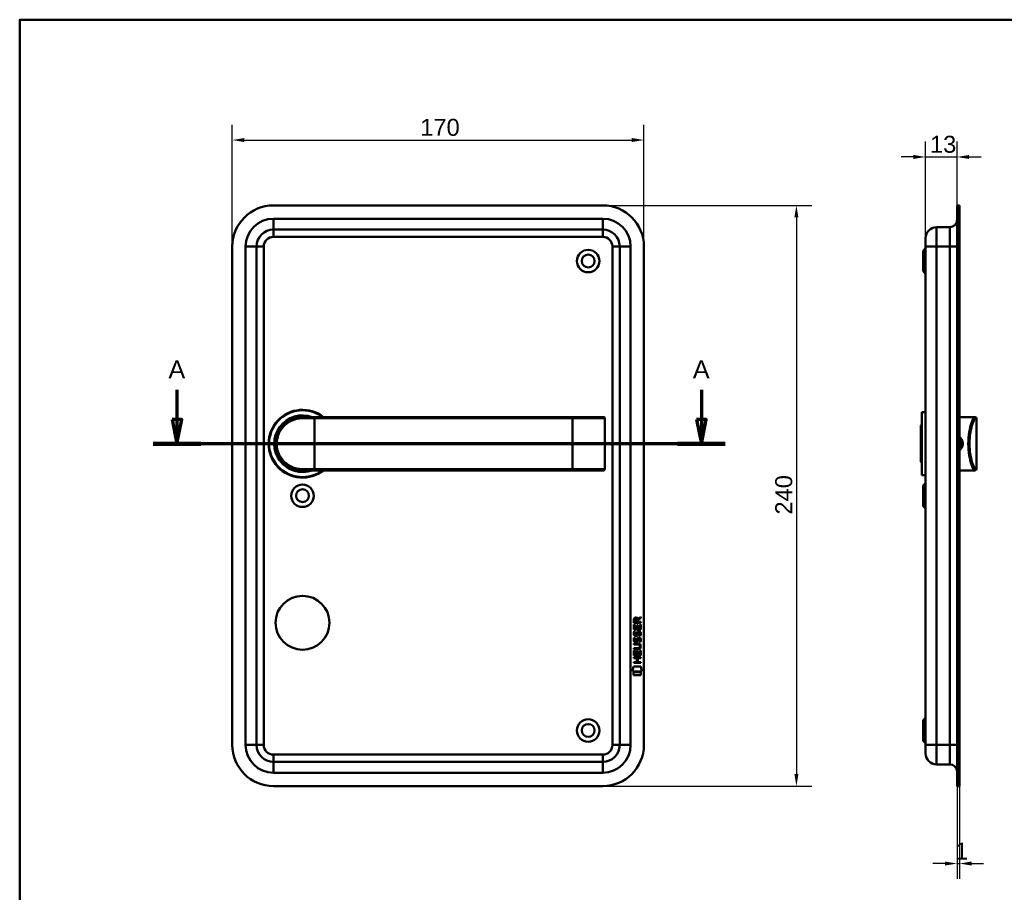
# Model space of a CAD drawing. Header units: millimetres. Extents: x 20 to 833, y 20 to 574.
# Tile 3 of 4: x 20 to 427, y 213 to 574. Entities that reach past the tile are written whole.
import ezdxf

# ---------------------------------------------------------------- set-up
doc = ezdxf.new("R2010")
doc.units = ezdxf.units.MM
doc.header["$LTSCALE"] = 2
for name, color, linetype, lineweight in [('Bemaßungen(DIN)', 7, 'Continuous', 25), ('Schnittansichtslinien(DIN)', 7, 'Continuous', 70), ('Sichtbare Kanten(DIN)', 7, 'Continuous', 50), ('Sichtbare tangentiale Kanten(DIN)', 7, 'Continuous', 50), ('Skizziergeometrie(DIN)', 7, 'Continuous', 50)]:
    doc.layers.add(name, color=color, linetype=linetype, lineweight=lineweight)
doc.styles.add('Aktuell-DINGroßer Text', font='arial.ttf')
doc.styles.add('STANDARD-DIN~0', font='arial.ttf')
doc.dimstyles.new('CAD-LAN', dxfattribs={"dimscale": 2, "dimtxt": 3.5, "dimasz": 2.5, "dimexe": 3.175, "dimexo": 0, "dimgap": 0.8, "dimtad": 1, "dimrnd": 1e-08, "dimtxsty": 'STANDARD-DIN~0', "dimcen": 0.09, "dimdle": 10, "dimclrd": 250, "dimclre": 250, "dimclrt": 250, "dimadec": 0, "dimazin": 2, "dimtfac": 1, "dimtmove": 0, "dimatfit": 3, "dimfxl": 1, "dimtolj": 1, "dimtzin": 0, "dimlwd": 25, "dimlwe": 25, "dimarcsym": 0})

# ---------------------------------------------------------------- blocks, each defined once
blk = doc.blocks.new('Ränder Standardrahmen')
at = {"layer": 'Skizziergeometrie(DIN)', "flags": 128}
blk.add_lwpolyline([(10, 10), (10, 287), (410, 287), (410, 10), (10, 10)], dxfattribs=at)
blk = doc.blocks.new('*D20')
at = {"layer": 'Bemaßungen(DIN)', "color": 250, "linetype": 'Continuous', "lineweight": 25, "true_color": 0x3f3f3f, "transparency": 16777216}
for p, q in [((394.17, 483.76), (394.17, 523.61)), ((407.17, 497.26), (407.17, 523.61)), ((389.17, 517.26), (384.17, 517.26)), ((394.17, 517.26), (407.17, 517.26)), ((412.17, 517.26), (417.17, 517.26))]:
    blk.add_line(p, q, dxfattribs=at)
at = {"layer": 'Bemaßungen(DIN)', "color": 250, "linetype": 'Continuous', "true_color": 0x3f3f3f, "transparency": 16777216}
for points in [[(389.17, 518.09), (389.17, 516.43), (394.17, 517.26)], [(412.17, 518.09), (412.17, 516.43), (407.17, 517.26)]]:
    blk.add_solid(points, dxfattribs=at)
at = {"layer": 'Defpoints', "color": 0, "linetype": 'Continuous', "transparency": 16777216}
for p in [(407.17, 517.26), (407.17, 497.26), (394.17, 483.76)]:
    blk.add_point(p, dxfattribs=at)
at = {"layer": 'Bemaßungen(DIN)', "color": 250, "linetype": 'Continuous', "lineweight": 25, "true_color": 0x3f3f3f, "transparency": 16777216, "insert": (395.99, 526.01), "char_height": 7, "attachment_point": 1, "style": 'STANDARD-DIN~0'}
blk.add_mtext('\\A1;13', dxfattribs=at)
blk = doc.blocks.new('*D21')
at = {"layer": 'Bemaßungen(DIN)', "color": 250, "linetype": 'Continuous', "lineweight": 25, "true_color": 0x3f3f3f, "transparency": 16777216}
for p, q in [((407.17, 257.26), (407.17, 218.91)), ((408.17, 257.26), (408.17, 218.91)), ((402.17, 225.26), (397.17, 225.26)), ((407.17, 225.26), (408.17, 225.26)), ((413.17, 225.26), (418.17, 225.26))]:
    blk.add_line(p, q, dxfattribs=at)
at = {"layer": 'Bemaßungen(DIN)', "color": 250, "linetype": 'Continuous', "true_color": 0x3f3f3f, "transparency": 16777216}
for points in [[(402.17, 226.09), (402.17, 224.43), (407.17, 225.26)], [(413.17, 226.09), (413.17, 224.43), (408.17, 225.26)]]:
    blk.add_solid(points, dxfattribs=at)
at = {"layer": 'Defpoints', "color": 0, "linetype": 'Continuous', "transparency": 16777216}
for p in [(407.17, 257.26), (408.17, 257.26), (408.17, 225.26)]:
    blk.add_point(p, dxfattribs=at)
at = {"layer": 'Bemaßungen(DIN)', "color": 250, "linetype": 'Continuous', "lineweight": 25, "true_color": 0x3f3f3f, "transparency": 16777216, "insert": (406.38, 233.89), "char_height": 7, "attachment_point": 1, "style": 'STANDARD-DIN~0'}
blk.add_mtext('\\A1;1', dxfattribs=at)
blk = doc.blocks.new('*D22')
at = {"layer": 'Bemaßungen(DIN)', "color": 250, "linetype": 'Continuous', "lineweight": 25, "true_color": 0x3f3f3f, "transparency": 16777216}
for p, q in [((107.83, 480.26), (107.83, 530.61)), ((277.83, 480.26), (277.83, 530.61)), ((112.83, 524.26), (272.83, 524.26))]:
    blk.add_line(p, q, dxfattribs=at)
at = {"layer": 'Bemaßungen(DIN)', "color": 250, "linetype": 'Continuous', "true_color": 0x3f3f3f, "transparency": 16777216}
for points in [[(112.83, 525.09), (112.83, 523.43), (107.83, 524.26)], [(272.83, 525.09), (272.83, 523.43), (277.83, 524.26)]]:
    blk.add_solid(points, dxfattribs=at)
at = {"layer": 'Defpoints', "color": 0, "linetype": 'Continuous', "transparency": 16777216}
for p in [(277.83, 524.26), (107.83, 480.26), (277.83, 480.26)]:
    blk.add_point(p, dxfattribs=at)
at = {"layer": 'Bemaßungen(DIN)', "color": 250, "linetype": 'Continuous', "lineweight": 25, "true_color": 0x3f3f3f, "transparency": 16777216, "insert": (185.44, 533.01), "char_height": 7, "attachment_point": 1, "style": 'STANDARD-DIN~0'}
blk.add_mtext('\\A1;170', dxfattribs=at)
blk = doc.blocks.new('*D23')
at = {"layer": 'Bemaßungen(DIN)', "color": 250, "linetype": 'Continuous', "lineweight": 25, "true_color": 0x3f3f3f, "transparency": 16777216}
for p, q in [((260.83, 497.26), (347.18, 497.26)), ((340.83, 492.26), (340.83, 262.26)), ((260.83, 257.26), (347.18, 257.26))]:
    blk.add_line(p, q, dxfattribs=at)
at = {"layer": 'Bemaßungen(DIN)', "color": 250, "linetype": 'Continuous', "true_color": 0x3f3f3f, "transparency": 16777216}
for points in [[(339.99, 492.26), (341.66, 492.26), (340.83, 497.26)], [(339.99, 262.26), (341.66, 262.26), (340.83, 257.26)]]:
    blk.add_solid(points, dxfattribs=at)
at = {"layer": 'Defpoints', "color": 0, "linetype": 'Continuous', "transparency": 16777216}
for p in [(260.83, 497.26), (260.83, 257.26), (340.83, 257.26)]:
    blk.add_point(p, dxfattribs=at)
at = {"layer": 'Bemaßungen(DIN)', "color": 250, "linetype": 'Continuous', "lineweight": 25, "true_color": 0x3f3f3f, "transparency": 16777216, "insert": (332.08, 369.48), "char_height": 7, "attachment_point": 1, "rotation": 90, "style": 'STANDARD-DIN~0'}
blk.add_mtext('\\A1;240', dxfattribs=at)
blk = doc.blocks.new('2DTransSchnitt0')
at = {"layer": 'Schnittansichtslinien(DIN)', "linetype": 'Continuous'}
for p, q in [((42.47, 210.53), (42.47, 204.38)), ((150.78, 210.53), (150.78, 204.38)), ((41.47, 204.38), (42.47, 199.38)), ((43.47, 204.38), (41.47, 204.38)), ((42.47, 204.38), (42.47, 199.38)), ((42.47, 199.38), (43.47, 204.38)), ((149.78, 204.38), (150.78, 199.38)), ((151.78, 204.38), (149.78, 204.38)), ((150.78, 204.38), (150.78, 199.38)), ((150.78, 199.38), (151.78, 204.38)), ((155.71, 199.38), (37.54, 199.38))]:
    blk.add_line(p, q, dxfattribs=at)
at = {"layer": 'Schnittansichtslinien(DIN)', "linetype": 'Continuous', "lineweight": 140}
for p, q in [((47.41, 199.38), (37.54, 199.38)), ((155.71, 199.38), (145.84, 199.38))]:
    blk.add_line(p, q, dxfattribs=at)
at = {"layer": 'Schnittansichtslinien(DIN)', "linetype": 'Continuous', "flags": 128}
for points in [[(41.47, 204.38), (42.47, 199.38), (43.47, 204.38), (41.47, 204.38)], [(149.78, 204.38), (150.78, 199.38), (151.78, 204.38), (149.78, 204.38)]]:
    blk.add_lwpolyline(points, dxfattribs=at)
at = {"layer": 'Schnittansichtslinien(DIN)'}
for points in [[(41.47, 204.38), (42.47, 199.38), (43.47, 204.38), (41.47, 204.38)], [(149.78, 204.38), (150.78, 199.38), (151.78, 204.38), (149.78, 204.38)]]:
    blk.add_solid(points, dxfattribs=at)
at = {"layer": 'Schnittansichtslinien(DIN)', "char_height": 3.73, "attachment_point": 7, "style": 'Aktuell-DINGroßer Text'}
for insert in [(40.72, 212.88), (149.02, 212.88)]:
    blk.add_mtext('A', dxfattribs=dict(at, insert=insert))

msp = doc.modelspace()

# ---------------------------------------------------------------- linework, layer by layer
at = {"layer": 'Sichtbare Kanten(DIN)'}
for p, q in [((260.828, 497.259), (124.828, 497.259)), ((407.172, 480.259), (407.172, 497.259)), ((408.172, 497.259), (407.172, 497.259)), ((408.172, 480.259), (408.172, 497.259)), ((398.672, 488.259), (404.172, 488.259)), ((124.828, 487.259), (260.828, 487.259)), ((107.828, 480.259), (107.828, 274.259)), ((117.828, 274.259), (117.828, 480.259)), ((267.828, 480.259), (267.828, 274.259)), ((277.828, 274.259), (277.828, 480.259)), ((394.172, 480.259), (394.172, 483.759)), ((394.172, 480.259), (394.172, 274.259)), ((407.172, 480.259), (407.172, 274.259)), ((408.172, 480.259), (408.172, 274.259)), ((393.172, 478.509), (394.172, 479.509)), ((393.172, 470.009), (393.172, 478.509)), ((393.172, 470.009), (394.172, 469.009)), ((392.672, 411.759), (392.672, 385.759)), ((392.672, 411.759), (394.172, 411.759)), ((136.828, 409.759), (141.828, 409.759)), ((248.328, 409.759), (141.828, 409.759)), ((261.202, 409.759), (248.328, 409.759)), ((261.202, 409.759), (261.221, 409.759)), ((261.721, 388.259), (261.721, 409.259)), ((392.172, 406.259), (392.672, 406.759)), ((408.172, 409.759), (412.672, 409.759)), ((412.672, 409.759), (414.385, 409.759)), ((414.385, 409.759), (414.672, 409.759)), ((415.172, 388.259), (415.172, 409.259)), ((392.172, 391.259), (392.172, 406.259)), ((392.172, 391.259), (392.672, 390.759)), ((141.828, 387.759), (136.828, 387.759)), ((141.828, 387.759), (248.328, 387.759)), ((248.328, 387.759), (261.202, 387.759)), ((261.221, 387.759), (261.202, 387.759)), ((408.172, 387.759), (412.672, 387.759)), ((412.672, 387.759), (414.385, 387.759)), ((414.672, 387.759), (414.385, 387.759)), ((392.672, 385.759), (394.172, 385.759)), ((393.172, 381.509), (394.172, 382.509)), ((393.172, 373.009), (393.172, 381.509)), ((393.172, 373.009), (394.172, 372.009)), ((273.68, 324.745), (273.682, 326.059)), ((274.03, 326.015), (274.029, 325.126)), ((275.047, 325.126), (275.048, 326.014)), ((275.345, 326.375), (276.54, 327.165)), ((276.54, 326.731), (275.397, 325.976)), ((275.397, 325.976), (275.397, 325.125)), ((276.54, 327.165), (276.54, 326.731)), ((273.677, 322.015), (273.679, 324.019)), ((276.536, 322.013), (273.677, 322.015)), ((273.679, 324.019), (274.027, 324.019)), ((276.538, 324.743), (273.68, 324.745)), ((274.027, 324.019), (274.026, 322.392)), ((274.026, 322.392), (274.921, 322.391)), ((274.029, 325.126), (275.047, 325.126)), ((274.921, 322.391), (274.922, 323.838)), ((274.922, 323.838), (275.27, 323.838)), ((275.27, 323.838), (275.269, 322.391)), ((275.269, 322.391), (276.188, 322.39)), ((275.397, 325.125), (276.538, 325.124)), ((276.188, 322.39), (276.189, 324.037)), ((276.189, 324.037), (276.538, 324.037)), ((276.538, 324.037), (276.536, 322.013)), ((276.538, 325.124), (276.538, 324.743)), ((273.847, 318.695), (274.186, 318.594)), ((273.849, 321.241), (274.188, 321.141)), ((274.044, 317.363), (274.051, 317.346)), ((274.046, 319.909), (274.053, 319.892)), ((274.727, 317.265), (274.738, 317.282)), ((274.729, 319.812), (274.74, 319.829)), ((275.776, 318.391), (275.764, 318.391)), ((275.778, 320.938), (275.766, 320.938)), ((273.669, 311.277), (273.67, 313.281)), ((273.67, 313.281), (274.019, 313.281)), ((273.671, 313.852), (273.671, 314.23)), ((273.671, 314.23), (275.341, 314.228)), ((275.317, 313.851), (273.671, 313.852)), ((273.672, 315.787), (273.673, 316.164)), ((275.342, 315.786), (273.672, 315.787)), ((273.673, 316.164), (275.318, 316.163)), ((274.019, 313.281), (274.018, 311.654)), ((276.179, 311.652), (276.18, 313.299)), ((276.18, 313.299), (276.529, 313.299)), ((276.222, 315.001), (276.222, 315.011)), ((276.529, 313.299), (276.527, 311.275)), ((273.667, 310.107), (273.667, 310.484)), ((273.667, 310.484), (276.525, 310.482)), ((274.91, 310.106), (273.667, 310.107)), ((276.527, 311.275), (273.669, 311.277)), ((274.018, 311.654), (274.912, 311.653)), ((274.908, 308.548), (274.91, 310.106)), ((274.912, 311.653), (274.913, 313.1)), ((274.913, 313.1), (275.262, 313.1)), ((275.262, 313.1), (275.261, 311.653)), ((275.261, 311.653), (276.179, 311.652)), ((275.266, 310.105), (275.265, 308.548)), ((276.525, 310.104), (275.266, 310.105)), ((276.525, 310.482), (276.525, 310.104)), ((273.134, 304.595), (273.593, 306.728)), ((273.593, 306.728), (276.599, 306.725)), ((273.665, 308.172), (273.665, 308.549)), ((273.665, 308.549), (274.908, 308.548)), ((276.524, 308.17), (273.665, 308.172)), ((275.265, 308.548), (276.524, 308.547)), ((276.524, 308.547), (276.524, 308.17)), ((276.599, 306.725), (277.049, 304.592)), ((277.049, 304.592), (273.134, 304.595)), ((273.592, 303.167), (273.593, 304.309)), ((276.589, 303.165), (273.592, 303.167)), ((273.593, 304.309), (276.59, 304.307)), ((276.59, 304.307), (276.589, 303.165)), ((393.172, 284.509), (394.172, 285.509)), ((393.172, 276.009), (393.172, 284.509)), ((393.172, 276.009), (394.172, 275.009)), ((394.172, 270.759), (394.172, 274.259)), ((407.172, 257.259), (407.172, 274.259)), ((408.172, 257.259), (408.172, 274.259)), ((260.828, 267.259), (124.828, 267.259)), ((398.672, 266.259), (404.172, 266.259)), ((124.828, 257.259), (260.828, 257.259)), ((408.172, 257.259), (407.172, 257.259))]:
    msp.add_line(p, q, dxfattribs=at)
for centre, radius in [((254.828, 474.259), 4.65), ((254.828, 474.259), 2.65), ((136.828, 377.259), 4.65), ((136.828, 377.259), 2.65), ((136.828, 324.759), 11.15), ((254.828, 280.259), 4.65), ((254.828, 280.259), 2.65)]:
    msp.add_circle(centre, radius, dxfattribs=at)
for centre, radius, start, end in [((124.828, 480.259), 17, 90, 180), ((260.828, 480.259), 17, 0, 90), ((398.672, 483.759), 4.5, 90, 180), ((404.172, 491.259), 3, 270, 0), ((124.828, 480.259), 7, 90, 180), ((260.828, 480.259), 7, 0, 90), ((136.828, 398.759), 14, 51.78679, 308.21321), ((136.828, 398.759), 13.8, 52.8542, 307.1458), ((136.828, 398.759), 11.7, 70.08028, 289.91972), ((136.828, 398.759), 11.6, 71.49137, 288.50863), ((136.828, 398.759), 11.5, 73.04257, 286.95743), ((136.828, 398.759), 11.3, 76.76803, 283.23197), ((261.221, 409.259), 0.5, 0, 90), ((414.672, 409.259), 0.5, 0, 90), ((261.221, 388.259), 0.5, 270, 0), ((414.672, 388.259), 0.5, 270, 0), ((124.828, 274.259), 17, 180, 270), ((124.828, 274.259), 7, 180, 270), ((260.828, 274.259), 7, 270, 0), ((260.828, 274.259), 17, 270, 0), ((398.672, 270.759), 4.5, 180, 270), ((404.172, 263.259), 3, 0, 90)]:
    msp.add_arc(centre, radius, start, end, dxfattribs=at)
for centre, major_axis, ratio, start_param, end_param in [((275.209, 325.242), (0.976, -1.274), 0.5180415, 2.7627686, 3.7355131), ((273.816, 325.161), (-1.242, -1.64), 0.5994938, 2.7365723, 3.5673799), ((275.395, 320.72), (-1.192, -3.54), 0.2215161, 5.9678979, 6.0270389), ((275.312, 323.02), (-1.103, -3.296), 0.2312948, 5.9540546, 6.015014), ((274.797, 318.166), (-0.583, -1.012), 0.541605, 5.8985019, 6.3563332), ((274.791, 320.703), (-0.574, -1.004), 0.5438409, 5.8950231, 6.3553168), ((274.669, 317.29), (-0.098, -0.139), 0.3641716, 1.3429, 1.6509781), ((274.671, 319.836), (-0.098, -0.139), 0.3641716, 1.3429, 1.6509781), ((275.117, 316.707), (-0.838, -1.64), 0.4594521, 2.8344186, 3.3561114), ((275.118, 319.251), (-0.839, -1.642), 0.4591024, 2.8345951, 3.3559829), ((271.501, 318.533), (4.808, -4.323), 0.3742014, 5.888113, 6.6064523), ((271.497, 311.489), (4.814, 4.313), 0.3742661, 5.9599282, 6.6783921), ((252.789, 334.838), (23.266, -20.361), 0.1371339, 6.127502, 6.402435)]:
    msp.add_ellipse(centre, major_axis=major_axis, ratio=ratio, start_param=start_param, end_param=end_param, dxfattribs=at)
for points, knots in [([(136.828, 409.759), (135.171, 409.759), (133.528, 409.379), (132.055, 408.669), (130.582, 407.96), (129.278, 406.925), (128.253, 405.649), (127.227, 404.373), (126.484, 402.854), (126.11, 401.236), (125.736, 399.618), (125.736, 397.897), (126.11, 396.28), (126.484, 394.663), (127.227, 393.145), (128.252, 391.869), (129.278, 390.593), (130.582, 389.557), (132.055, 388.848), (133.528, 388.139), (135.171, 387.759), (136.828, 387.759)], [-3.3432814, -3.3432814, -3.3432814, -3.3432814, -2.8656698, -2.8656698, -2.8656698, -2.3880581, -2.3880581, -2.3880581, -1.9104465, -1.9104465, -1.9104465, -1.4328349, -1.4328349, -1.4328349, -0.9552233, -0.9552233, -0.9552233, -0.4776116, -0.4776116, -0.4776116, 0, 0, 0, 0]), ([(408.17, 400.993), (408.626, 400.582), (408.957, 400.034), (409.096, 399.431), (409.197, 398.994), (409.197, 398.527), (409.096, 398.088), (408.996, 397.648), (408.795, 397.235), (408.517, 396.887), (408.413, 396.756), (408.297, 396.634), (408.172, 396.522)], [3.41810631, 3.41810631, 3.41810631, 3.41810631, 3.62583349, 3.62583349, 3.62583349, 3.77690989, 3.77690989, 3.77690989, 3.92798628, 3.92798628, 3.92798628, 3.98481275, 3.98481275, 3.98481275, 3.98481275]), ([(408.172, 395.964), (408.406, 396.143), (408.979, 396.714), (409.56, 397.95), (409.563, 399.886), (408.805, 401.062), (408.172, 401.552)], [-1.90104406, -1.90104406, -1.90104406, -1.90104406, -1.81291674, -1.66184035, -1.51076395, -1.27193147, -1.27193147, -1.27193147, -1.27193147]), ([(276.222, 315.011), (276.222, 315.057), (276.22, 315.104), (276.203, 315.24), (276.181, 315.327), (276.107, 315.478), (276.06, 315.539), (275.94, 315.645), (275.869, 315.685), (275.652, 315.768), (275.493, 315.786), (275.342, 315.786)], [-0.13394602, -0.13394602, -0.13394602, -0.13394602, -0.11996159, -0.11996159, -0.09310912, -0.09310912, -0.06964663, -0.06964663, -0.04519613, -0.04519613, 0, 0, 0, 0])]:
    msp.add_open_spline(points, degree=3, knots=knots, dxfattribs=at)
for points in [[(273.682, 326.059), (273.696, 326.5), (273.928, 326.962), (274.541, 326.962)], [(275.048, 326.014), (275.048, 326.287), (274.961, 326.612), (274.546, 326.613)], [(275.248, 321.093), (275.341, 321.204), (275.471, 321.276), (275.651, 321.3)], [(275.651, 321.3), (275.938, 321.338), (276.221, 321.238), (276.415, 320.922)], [(273.724, 317.216), (273.633, 317.457), (273.604, 317.69), (273.646, 318.018)], [(273.726, 319.763), (273.635, 320.003), (273.606, 320.237), (273.648, 320.565)], [(273.646, 318.018), (273.664, 318.157), (273.705, 318.364), (273.776, 318.538)], [(273.648, 320.565), (273.666, 320.704), (273.707, 320.911), (273.778, 321.084)], [(274.285, 319.302), (274.061, 319.335), (273.832, 319.48), (273.726, 319.763)], [(273.776, 318.538), (273.796, 318.587), (273.847, 318.694), (273.847, 318.695)], [(273.778, 321.084), (273.798, 321.134), (273.849, 321.241), (273.849, 321.241)], [(274.031, 318.13), (273.967, 317.877), (273.961, 317.653), (274.019, 317.437)], [(274.033, 320.676), (273.969, 320.424), (273.963, 320.199), (274.021, 319.983)], [(274.186, 318.594), (274.186, 318.594), (274.066, 318.268), (274.031, 318.13)], [(274.188, 321.141), (274.188, 321.141), (274.068, 320.814), (274.033, 320.676)], [(274.258, 319.679), (274.404, 319.619), (274.593, 319.655), (274.698, 319.77)], [(274.44, 319.289), (274.339, 319.29), (274.318, 319.297), (274.285, 319.302)], [(275.067, 319.654), (274.952, 319.444), (274.757, 319.285), (274.44, 319.289)], [(274.738, 317.282), (274.807, 317.392), (274.864, 317.555), (274.919, 317.8)], [(274.74, 319.829), (274.809, 319.938), (274.866, 320.102), (274.921, 320.347)], [(274.919, 317.8), (275.003, 318.168), (275.105, 318.379), (275.246, 318.547)], [(274.921, 320.347), (275.005, 320.715), (275.107, 320.926), (275.248, 321.093)], [(275.258, 317.65), (275.204, 317.41), (275.141, 317.245), (275.065, 317.107)], [(275.26, 320.196), (275.206, 319.957), (275.143, 319.792), (275.067, 319.654)], [(275.246, 318.547), (275.339, 318.657), (275.469, 318.729), (275.649, 318.753)], [(275.307, 317.849), (275.299, 317.818), (275.259, 317.652), (275.258, 317.65)], [(275.309, 320.395), (275.301, 320.365), (275.261, 320.199), (275.26, 320.196)], [(275.493, 318.274), (275.422, 318.185), (275.361, 318.047), (275.307, 317.849)], [(275.495, 320.82), (275.424, 320.731), (275.364, 320.593), (275.309, 320.395)], [(275.764, 318.391), (275.642, 318.392), (275.567, 318.359), (275.493, 318.274)], [(275.766, 320.938), (275.644, 320.938), (275.569, 320.905), (275.495, 320.82)], [(275.649, 318.753), (275.936, 318.792), (276.219, 318.692), (276.413, 318.375)], [(275.968, 316.809), (275.968, 316.809), (276.123, 317.063), (276.181, 317.347)], [(275.97, 319.355), (275.97, 319.355), (276.125, 319.609), (276.184, 319.894)], [(276.338, 319.268), (276.318, 319.273), (275.97, 319.355), (275.97, 319.355)], [(276.181, 317.347), (276.25, 317.681), (276.25, 317.957), (276.144, 318.154)], [(276.184, 319.894), (276.252, 320.227), (276.252, 320.503), (276.146, 320.7)], [(276.561, 317.44), (276.531, 317.109), (276.373, 316.78), (276.336, 316.722)], [(276.563, 319.987), (276.533, 319.656), (276.375, 319.326), (276.338, 319.268)], [(276.413, 318.375), (276.523, 318.195), (276.577, 317.976), (276.576, 317.706)], [(276.415, 320.922), (276.525, 320.741), (276.579, 320.522), (276.578, 320.252)], [(276.576, 317.706), (276.576, 317.621), (276.57, 317.535), (276.561, 317.44)], [(276.578, 320.252), (276.578, 320.168), (276.572, 320.082), (276.563, 319.987)], [(274.283, 316.755), (274.059, 316.788), (273.83, 316.934), (273.724, 317.216)], [(274.256, 317.133), (274.402, 317.073), (274.591, 317.109), (274.696, 317.223)], [(274.438, 316.743), (274.337, 316.744), (274.316, 316.75), (274.283, 316.755)], [(275.065, 317.107), (274.95, 316.897), (274.755, 316.739), (274.438, 316.743)], [(276.336, 316.722), (276.316, 316.727), (275.968, 316.809), (275.968, 316.809)]]:
    msp.add_open_spline(points, degree=3, dxfattribs=at)
at = {"layer": 'Sichtbare tangentiale Kanten(DIN)'}
for p, q in [((260.828, 491.759), (124.828, 491.759)), ((124.828, 491.759), (124.828, 487.259)), ((260.828, 491.759), (260.828, 487.259)), ((398.672, 488.259), (398.672, 480.259)), ((404.172, 480.259), (404.172, 488.259)), ((124.828, 484.259), (124.828, 487.259)), ((124.828, 484.259), (260.828, 484.259)), ((260.828, 484.259), (260.828, 487.259)), ((113.328, 480.259), (117.828, 480.259)), ((113.328, 480.259), (113.328, 274.259)), ((120.828, 480.259), (117.828, 480.259)), ((120.828, 274.259), (120.828, 480.259)), ((264.828, 480.259), (267.828, 480.259)), ((264.828, 480.259), (264.828, 274.259)), ((272.328, 480.259), (267.828, 480.259)), ((272.328, 274.259), (272.328, 480.259)), ((394.172, 480.259), (398.672, 480.259)), ((398.672, 274.259), (398.672, 480.259)), ((398.672, 480.259), (404.172, 480.259)), ((404.172, 480.259), (404.172, 274.259)), ((407.172, 480.259), (404.172, 480.259)), ((408.172, 480.259), (407.172, 480.259)), ((141.828, 409.259), (136.77, 409.259)), ((141.828, 409.759), (141.828, 409.259)), ((141.828, 409.259), (248.328, 409.259)), ((141.828, 388.259), (141.828, 409.259)), ((248.328, 409.759), (248.328, 409.259)), ((248.328, 388.259), (248.328, 409.259)), ((248.328, 409.259), (261.682, 409.259)), ((261.682, 409.259), (261.682, 388.259)), ((261.721, 409.259), (261.682, 409.259)), ((415.172, 409.259), (414.882, 409.259)), ((136.77, 388.259), (141.828, 388.259)), ((248.328, 388.259), (141.828, 388.259)), ((141.828, 387.759), (141.828, 388.259)), ((248.328, 387.759), (248.328, 388.259)), ((261.682, 388.259), (248.328, 388.259)), ((261.682, 388.259), (261.721, 388.259)), ((414.882, 388.259), (415.172, 388.259)), ((117.828, 274.259), (113.328, 274.259)), ((117.828, 274.259), (120.828, 274.259)), ((267.828, 274.259), (264.828, 274.259)), ((267.828, 274.259), (272.328, 274.259)), ((398.672, 274.259), (394.172, 274.259)), ((398.672, 274.259), (398.672, 266.259)), ((398.672, 274.259), (404.172, 274.259)), ((404.172, 266.259), (404.172, 274.259)), ((404.172, 274.259), (407.172, 274.259)), ((408.172, 274.259), (407.172, 274.259)), ((260.828, 270.259), (124.828, 270.259)), ((124.828, 267.259), (124.828, 270.259)), ((260.828, 267.259), (260.828, 270.259)), ((124.828, 267.259), (124.828, 262.759)), ((260.828, 267.259), (260.828, 262.759)), ((124.828, 262.759), (260.828, 262.759))]:
    msp.add_line(p, q, dxfattribs=at)
for centre, radius, start, end in [((124.828, 480.259), 11.5, 90, 180), ((260.828, 480.259), 11.5, 0, 90), ((124.828, 480.259), 4, 90, 180), ((260.828, 480.259), 4, 0, 90), ((124.828, 274.259), 11.5, 180, 270), ((124.828, 274.259), 4, 180, 270), ((260.828, 274.259), 4, 270, 0), ((260.828, 274.259), 11.5, 270, 0)]:
    msp.add_arc(centre, radius, start, end, dxfattribs=at)
for centre, major_axis, ratio, start_param, end_param in [((136.828, 409.259), (0, 0.5), 0.1145038, 0, 1.5707963), ((261.202, 409.259), (0, 0.5), 0.9612617, 4.712389, 6.2831853), ((414.385, 409.259), (0, 0.5), 0.9934228, 4.712389, 6.2831853), ((136.828, 388.259), (0, -0.5), 0.1145038, 4.712389, 6.2831853), ((261.202, 388.259), (0, -0.5), 0.9612617, 0, 1.5707963), ((414.385, 388.259), (0, -0.5), 0.9934228, 0, 1.5707963)]:
    msp.add_ellipse(centre, major_axis=major_axis, ratio=ratio, start_param=start_param, end_param=end_param, dxfattribs=at)
for points, knots in [([(136.77, 388.259), (135.171, 388.259), (133.585, 388.622), (132.162, 389.299), (130.74, 389.975), (129.481, 390.964), (128.491, 392.182), (127.501, 393.4), (126.78, 394.848), (126.421, 396.392), (126.061, 397.937), (126.063, 399.578), (126.423, 401.123), (126.783, 402.668), (127.502, 404.117), (128.492, 405.335), (129.481, 406.554), (130.74, 407.542), (132.163, 408.218), (133.585, 408.895), (135.171, 409.259), (136.77, 409.259)], [0, 0, 0, 0, 0.4776116, 0.4776116, 0.4776116, 0.9552233, 0.9552233, 0.9552233, 1.4328349, 1.4328349, 1.4328349, 1.9104465, 1.9104465, 1.9104465, 2.3880581, 2.3880581, 2.3880581, 2.8656698, 2.8656698, 2.8656698, 3.3432814, 3.3432814, 3.3432814, 3.3432814]), ([(414.385, 409.759), (414.203, 409.759), (413.929, 409.379), (413.614, 408.669), (413.299, 407.96), (412.944, 406.925), (412.634, 405.649), (412.325, 404.373), (412.062, 402.854), (411.93, 401.236), (411.798, 399.618), (411.797, 397.897), (411.929, 396.28), (412.06, 394.663), (412.324, 393.145), (412.634, 391.869), (412.944, 390.593), (413.299, 389.557), (413.614, 388.848), (413.929, 388.139), (414.203, 387.759), (414.385, 387.759)], [-3.3432814, -3.3432814, -3.3432814, -3.3432814, -2.8656698, -2.8656698, -2.8656698, -2.3880581, -2.3880581, -2.3880581, -1.9104465, -1.9104465, -1.9104465, -1.4328349, -1.4328349, -1.4328349, -0.9552233, -0.9552233, -0.9552233, -0.4776116, -0.4776116, -0.4776116, 0, 0, 0, 0]), ([(414.882, 388.259), (414.698, 388.259), (414.421, 388.622), (414.102, 389.299), (413.783, 389.975), (413.424, 390.964), (413.111, 392.182), (412.797, 393.4), (412.532, 394.848), (412.398, 396.392), (412.264, 397.937), (412.265, 399.578), (412.399, 401.123), (412.533, 402.668), (412.798, 404.117), (413.111, 405.335), (413.424, 406.554), (413.783, 407.542), (414.102, 408.218), (414.421, 408.895), (414.698, 409.259), (414.882, 409.259)], [0, 0, 0, 0, 0.4776116, 0.4776116, 0.4776116, 0.9552233, 0.9552233, 0.9552233, 1.4328349, 1.4328349, 1.4328349, 1.9104465, 1.9104465, 1.9104465, 2.3880581, 2.3880581, 2.3880581, 2.8656698, 2.8656698, 2.8656698, 3.3432814, 3.3432814, 3.3432814, 3.3432814])]:
    msp.add_open_spline(points, degree=3, knots=knots, dxfattribs=at)

# ---------------------------------------------------------------- block references
at = {"xscale": 2, "yscale": 2, "zscale": 2}
msp.add_blockref('Ränder Standardrahmen', (0, 0), dxfattribs=at)
at = {"layer": 'Schnittansichtslinien(DIN)', "xscale": 2, "yscale": 2, "zscale": 2}
msp.add_blockref('2DTransSchnitt0', (0, 0), dxfattribs=at)

# ---------------------------------------------------------------- dimensions: what is measured, and where the dimension line sits
at = {"layer": 'Bemaßungen(DIN)', "color": 250, "linetype": 'Continuous', "lineweight": 25, "true_color": 0x3f3f3f}
for base, p1, p2, angle, override, picture, middle in [((277.828, 524.259), (107.828, 480.259), (277.828, 480.259), 180, {"dimgap": 0.8, "dimdec": 2, "dimtol": 0, "dimlim": 0, "dimtp": 0, "dimtm": 0, "dimtdec": 2, "dimtofl": 0, "dimatfit": 1}, '*D22', (192.828, 524.259)), ((407.172, 517.259), (394.172, 483.759), (407.172, 497.259), 180, {"dimgap": 0.8, "dimdec": 2, "dimtol": 0, "dimlim": 0, "dimtp": 0, "dimtm": 0, "dimtdec": 2, "dimtofl": 1, "dimatfit": 1}, '*D20', (400.672, 517.259)), ((340.828, 257.259), (260.828, 497.259), (260.828, 257.259), 90, {"dimgap": 0.8, "dimdec": 2, "dimtol": 0, "dimlim": 0, "dimtp": 0, "dimtm": 0, "dimtdec": 2, "dimtofl": 0, "dimatfit": 1}, '*D23', (340.828, 377.259)), ((408.172, 225.259), (407.172, 257.259), (408.172, 257.259), 180, {"dimgap": 0.8, "dimdec": 2, "dimtol": 0, "dimlim": 0, "dimtp": 0, "dimtm": 0, "dimtdec": 2, "dimtofl": 1, "dimatfit": 1}, '*D21', (407.672, 225.259))]:
    dim = msp.add_linear_dim(base=base, p1=p1, p2=p2, angle=angle, dimstyle='CAD-LAN', override=override, dxfattribs=at)
    dim.commit()
    dim.dimension.update_dxf_attribs({"geometry": picture, "text_midpoint": middle, "dimtype": 160})

doc.saveas('drawing.dxf')
